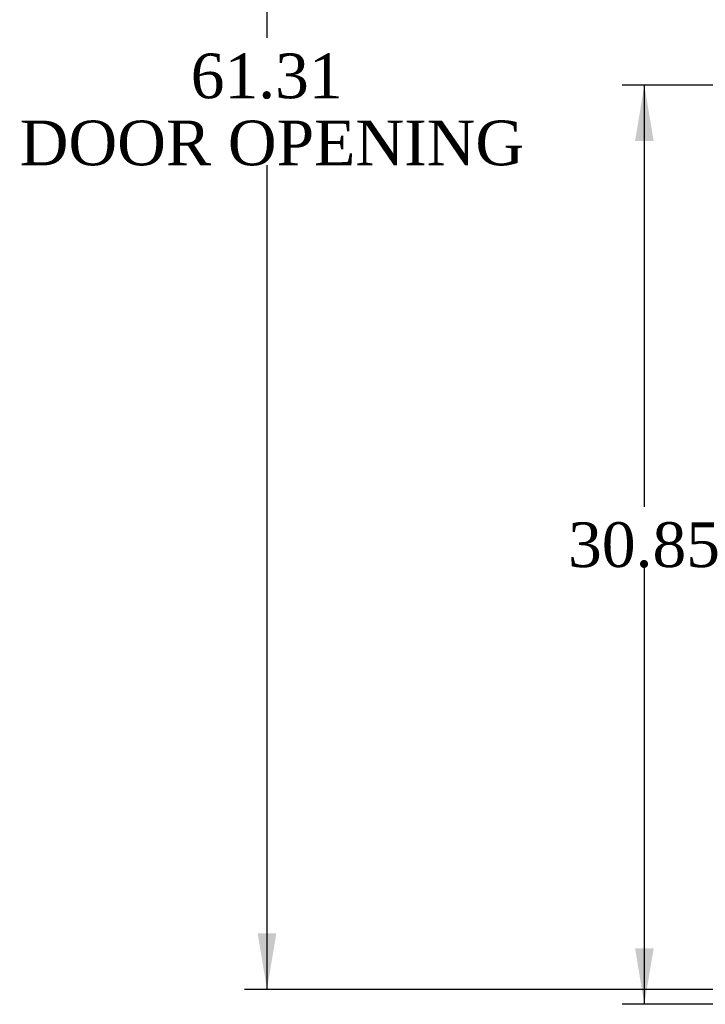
# Model space of a CAD drawing. Header units: inches. Extents: x 1 to 359, y -2 to 239.
# Tile 14 of 22: x 153 to 176, y 88 to 121. Entities that reach past the tile are written whole.
import ezdxf
from ezdxf.enums import TextEntityAlignment as Align

# ---------------------------------------------------------------- set-up
doc = ezdxf.new("R2010")
doc.units = ezdxf.units.IN
doc.header["$MEASUREMENT"] = 0
doc.layers.add('Default', color=7, linetype='Continuous')
doc.styles.add('SEACAD_Times_New_Roman', font='times.ttf')
doc.dimstyles.new('HAMMOND_(STH_-_300x200)', dxfattribs={"dimtxt": 1.5, "dimasz": 1.875, "dimexe": 0.75, "dimexo": 0.75, "dimgap": 0.375, "dimtad": 0, "dimtih": 1, "dimtoh": 1, "dimzin": 0, "dimdsep": 46, "dimtxsty": 'SEACAD_Times_New_Roman', "dimblk1": '_SE_FILLED', "dimblk2": '_SE_FILLED', "dimsah": 1, "dimcen": 0.75, "dimadec": 0, "dimazin": 0, "dimtfac": 0.8, "dimtofl": 0, "dimtmove": 0, "dimatfit": 3, "dimfxl": 1, "dimtolj": 1, "dimtzin": 0, "dimarcsym": 0})

# ---------------------------------------------------------------- blocks, each defined once
blk = doc.blocks.new('DMBLK4623')
at = {"layer": 'Default', "linetype": 'Continuous'}
for points in [[(161.221, 148.318), (161.846, 148.318), (161.533, 150.193)], [(161.221, 90.758), (161.533, 88.883), (161.846, 90.758)]]:
    blk.add_hatch(color=7, dxfattribs=at).paths.add_polyline_path(points)
at = {"layer": 'Default', "color": 7, "linetype": 'Continuous'}
for p, q in [((179.264, 150.193), (160.783, 150.193)), ((161.533, 150.193), (161.533, 120.813)), ((161.533, 116.538), (161.533, 88.883)), ((179.264, 88.883), (160.783, 88.883))]:
    blk.add_line(p, q, dxfattribs=at)
at = {"layer": 'Default', "color": 7, "linetype": 'Continuous', "style": 'SEACAD_Times_New_Roman'}
for s, p in [('61.31', (158.974, 120.288)), ('DOOR OPENING', (153.233, 118.038))]:
    blk.add_text(s, height=1.5, dxfattribs=at).set_placement(p, align=Align.TOP_LEFT)
blk = doc.blocks.new('_SE_FILLED')
at = {"color": 0}
blk.add_line((0, 0), (-1, 0), dxfattribs=at)
blk.add_solid([(0, 0), (-1, -0.1665), (-1, 0.1665), (0, 0)], dxfattribs=at)
blk = doc.blocks.new('DMBLK4634')
at = {"layer": 'Default', "linetype": 'Continuous'}
for points in [[(173.885, 117.354), (174.51, 117.354), (174.197, 119.229)], [(173.885, 90.256), (174.197, 88.381), (174.51, 90.256)]]:
    blk.add_hatch(color=7, dxfattribs=at).paths.add_polyline_path(points)
at = {"layer": 'Default', "color": 7, "linetype": 'Continuous'}
for p, q in [((177.666, 119.229), (173.447, 119.229)), ((174.197, 105.08), (174.197, 119.229)), ((174.197, 88.381), (174.197, 103.055)), ((178.61, 88.381), (173.447, 88.381))]:
    blk.add_line(p, q, dxfattribs=at)
at = {"layer": 'Default', "color": 7, "linetype": 'Continuous', "style": 'SEACAD_Times_New_Roman'}
blk.add_text('30.85', height=1.5, dxfattribs=at).set_placement((171.638, 104.555), align=Align.TOP_LEFT)

msp = doc.modelspace()

# ---------------------------------------------------------------- dimensions: what is measured, and where the dimension line sits
at = {"layer": 'Default', "color": 7, "linetype": 'Continuous'}
for base, p1, p2, angle, text, picture, middle, dimtype in [((161.533, 150.193), (180.014, 150.193), (180.014, 88.883), 270, '\\A1;<>\\PDOOR OPENING', 'DMBLK4623', (161.533, 119.538), 161), ((174.197, 119.229), (179.36, 88.381), (178.416, 119.229), 90, '\\A1;<>', 'DMBLK4634', (174.197, 103.805), 160)]:
    dim = msp.add_linear_dim(base=base, p1=p1, p2=p2, angle=angle, text=text, dimstyle='HAMMOND_(STH_-_300x200)', dxfattribs=at)
    dim.commit()
    dim.dimension.update_dxf_attribs({"geometry": picture, "text_midpoint": middle, "dimtype": dimtype})

doc.saveas('drawing.dxf')
